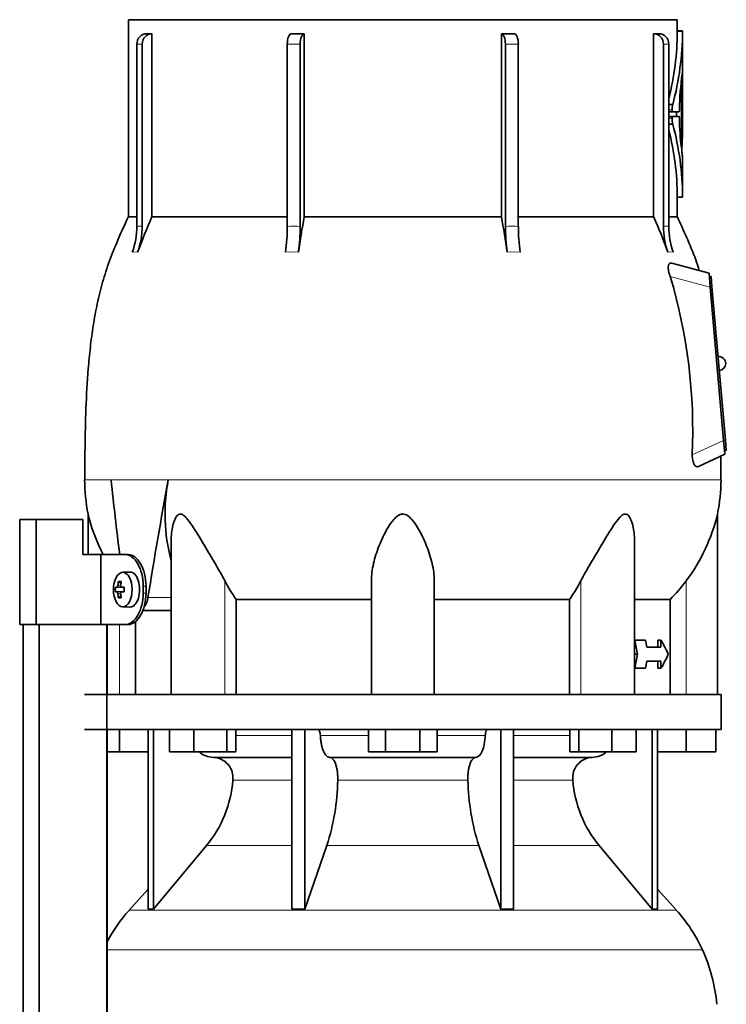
# Model space of a CAD drawing. Header units: millimetres. Extents: x 150 to 758, y -474 to 1143.
# Tile 11 of 12: x 491 to 693, y 521 to 803. Entities that reach past the tile are written whole.
import ezdxf

# ---------------------------------------------------------------- set-up
doc = ezdxf.new("R2010")
doc.units = ezdxf.units.MM
for name, color, linetype in [('LOW_134-1', 7, 'Continuous'), ('M5X8_UNI7687', 7, 'Continuous'), ('VSI134_DIFFUSORE', 7, 'Continuous'), ('VSI134_TERMINALE', 7, 'Continuous'), ('VSI134_TESTATA', 7, 'Continuous')]:
    doc.layers.add(name, color=color, linetype=linetype)

# ---------------------------------------------------------------- blocks, each defined once
blk = doc.blocks.new('SE3')
at = {"layer": 'LOW_134-1', "color": 7, "linetype": 'Continuous', "lineweight": 35}
for p, q in [((491.85, 468.18), (491.85, 629.68)), ((496.4, 468.18), (496.4, 629.68)), ((515.79, 629.68), (515.79, 468.18)), ((515.86, 629.68), (515.86, 609.68)), ((515.86, 599.68), (515.86, 468.18))]:
    blk.add_line(p, q, dxfattribs=at)
at = {"layer": 'M5X8_UNI7687', "color": 7, "linetype": 'Continuous', "lineweight": 35}
for p, q in [((522.37, 644.68), (520.28, 644.61)), ((518.22, 640.38), (520.44, 640.22)), ((519.11, 642.02), (519.77, 641.48)), ((519.96, 640.39), (520.76, 640.31)), ((518.22, 638.99), (520.44, 639.15)), ((519.11, 637.35), (519.77, 637.89)), ((520.76, 639.06), (519.96, 638.97)), ((520.28, 634.75), (522.37, 634.68))]:
    blk.add_line(p, q, dxfattribs=at)
at = {"layer": 'M5X8_UNI7687', "color": 4, "linetype": 'Continuous', "lineweight": 9}
for p, q in [((520.44, 640.22), (518.66, 640.39)), ((518.93, 640.89), (519.72, 640.81)), ((519.98, 640.39), (520.76, 640.31)), ((518.66, 638.97), (520.44, 639.15)), ((519.71, 638.55), (518.93, 638.48)), ((520.76, 639.06), (519.98, 638.97))]:
    blk.add_line(p, q, dxfattribs=at)
at = {"layer": 'M5X8_UNI7687', "color": 7, "linetype": 'Continuous', "lineweight": 35}
blk.add_arc((527.46, 639.68), 9.27, 175.7167, 184.2833, dxfattribs=at)
blk.add_ellipse((520.33, 639.68), major_axis=(0, 4.93), ratio=0.544639, dxfattribs=at)
for centre, major_axis, ratio, start_param, end_param in [((522.42, 639.68), (0, -5), 0.544639, 0, 3.159643), ((527.61, 639.53), (-9.97, 0.73), 0.047468, -0.453089, -0.33853), ((527.69, 639.68), (0, 10), 0.882948, 1.335108, 1.449667), ((525.77, 636.62), (-7.92, 4.79), 0.318449, -0.559729, -0.410036), ((527.53, 639.68), (0, 10), 0.788011, 1.335108, 1.449667), ((527.61, 639.53), (-9.97, 0.73), 0.047468, -0.809907, -0.695348), ((520.43, 640.72), (0.975, -0.099), 0.510424, 4.771824, 5.100533), ((524.1, 639.68), (0, 9.26), 0.361923, 1.49595, 1.645642), ((527.61, 639.84), (-9.97, -0.73), 0.047468, 0.33853, 0.453089), ((527.69, 639.68), (0, -10), 0.882948, 4.833518, 4.948078), ((525.77, 642.75), (-7.92, -4.79), 0.318449, 0.410036, 0.559729), ((527.53, 639.68), (0, -10), 0.788011, 4.833518, 4.948078), ((527.61, 639.84), (-9.97, -0.73), 0.047468, 0.695348, 0.809907), ((520.43, 638.65), (0.975, 0.099), 0.510424, 1.182652, 1.511361)]:
    blk.add_ellipse(centre, major_axis=major_axis, ratio=ratio, start_param=start_param, end_param=end_param, dxfattribs=at)
for points in [[(518.66, 640.39), (518.67, 640.39), (518.68, 640.4), (518.7, 640.4), (518.73, 640.42), (518.75, 640.43), (518.77, 640.45), (518.79, 640.48), (518.81, 640.51), (518.83, 640.54), (518.85, 640.58), (518.87, 640.62), (518.88, 640.66), (518.89, 640.7), (518.91, 640.75), (518.92, 640.79), (518.92, 640.84), (518.93, 640.87), (518.93, 640.89)], [(519.7, 640.89), (519.7, 640.87), (519.7, 640.84), (519.7, 640.79), (519.7, 640.75), (519.71, 640.7), (519.72, 640.66), (519.73, 640.62), (519.75, 640.58), (519.76, 640.54), (519.78, 640.51), (519.81, 640.48), (519.83, 640.45), (519.86, 640.43), (519.88, 640.42), (519.91, 640.4), (519.94, 640.4), (519.96, 640.39), (519.98, 640.39)], [(518.93, 638.48), (518.93, 638.49), (518.92, 638.53), (518.92, 638.57), (518.91, 638.62), (518.89, 638.66), (518.88, 638.71), (518.87, 638.75), (518.85, 638.79), (518.83, 638.83), (518.81, 638.86), (518.79, 638.89), (518.77, 638.91), (518.75, 638.93), (518.73, 638.95), (518.7, 638.96), (518.68, 638.97), (518.67, 638.97), (518.66, 638.97)], [(519.98, 638.97), (519.96, 638.97), (519.94, 638.97), (519.91, 638.96), (519.88, 638.95), (519.86, 638.93), (519.83, 638.91), (519.81, 638.89), (519.78, 638.86), (519.76, 638.83), (519.75, 638.79), (519.73, 638.75), (519.72, 638.71), (519.71, 638.66), (519.7, 638.62), (519.7, 638.57), (519.7, 638.53), (519.7, 638.49), (519.7, 638.48)]]:
    blk.add_open_spline(points, degree=3, dxfattribs=at)
at = {"layer": 'VSI134_DIFFUSORE', "color": 7, "linetype": 'Continuous', "lineweight": 35}
for p, q in [((691.42, 609.68), (509.42, 609.68)), ((691.42, 599.68), (691.42, 609.68)), ((509.42, 599.68), (691.42, 599.68)), ((519.42, 593.28), (519.42, 599.68)), ((527.59, 599.68), (527.59, 548.23)), ((529.12, 599.68), (529.12, 548.23)), ((533.66, 593.28), (533.66, 599.68)), ((540.6, 593.28), (540.6, 599.68)), ((550.08, 593.28), (550.08, 599.68)), ((552.62, 593.28), (552.62, 599.68)), ((568.72, 599.68), (568.72, 548.23)), ((572.42, 599.68), (572.42, 548.23)), ((590.6, 593.28), (590.6, 599.68)), ((595.51, 593.28), (595.51, 599.68)), ((605.33, 593.28), (605.33, 599.68)), ((610.23, 593.28), (610.23, 599.68)), ((628.42, 599.68), (628.42, 548.23)), ((632.12, 599.68), (632.12, 548.23)), ((648.21, 593.28), (648.21, 599.68)), ((650.75, 593.28), (650.75, 599.68)), ((660.23, 593.28), (660.23, 599.68)), ((667.17, 593.28), (667.17, 599.68)), ((671.72, 599.68), (671.72, 548.23)), ((673.25, 599.68), (673.25, 548.23)), ((681.42, 593.28), (681.42, 599.68)), ((689.92, 593.28), (689.92, 599.68)), ((519.42, 593.28), (515.86, 593.28)), ((527.59, 593.28), (519.42, 593.28)), ((540.6, 593.28), (533.66, 593.28)), ((550.08, 593.28), (540.6, 593.28)), ((546.24, 591.68), (568.72, 591.68)), ((552.62, 593.28), (550.08, 593.28)), ((579.51, 591.68), (621.33, 591.68)), ((595.51, 593.28), (590.6, 593.28)), ((605.33, 593.28), (595.51, 593.28)), ((610.23, 593.28), (605.33, 593.28)), ((632.12, 591.68), (654.59, 591.68)), ((650.75, 593.28), (648.21, 593.28)), ((660.23, 593.28), (650.75, 593.28)), ((667.17, 593.28), (660.23, 593.28)), ((681.42, 593.28), (673.25, 593.28)), ((689.92, 593.28), (681.42, 593.28)), ((529.12, 548.23), (544.28, 566.44)), ((572.42, 548.23), (578.69, 566.44)), ((622.14, 566.44), (628.42, 548.23)), ((656.56, 566.44), (671.72, 548.23)), ((527.59, 554), (522.12, 547.93)), ((678.72, 547.93), (673.25, 554)), ((527.59, 548.23), (529.12, 548.23)), ((568.72, 548.23), (572.42, 548.23)), ((628.42, 548.23), (632.12, 548.23)), ((671.72, 548.23), (673.25, 548.23))]:
    blk.add_line(p, q, dxfattribs=at)
at = {"layer": 'VSI134_DIFFUSORE', "color": 4, "linetype": 'Continuous', "lineweight": 9}
for p, q in [((552.62, 597.91), (568.72, 597.91)), ((576.85, 597.91), (590.6, 597.91)), ((610.23, 597.91), (623.99, 597.91)), ((632.12, 597.91), (648.21, 597.91)), ((568.72, 585.14), (551.79, 585.14)), ((619.03, 585.14), (581.81, 585.14)), ((649.05, 585.14), (632.12, 585.14)), ((544.28, 566.44), (568.72, 566.44)), ((578.69, 566.44), (622.14, 566.44)), ((632.12, 566.44), (656.56, 566.44)), ((522.12, 547.93), (678.72, 547.93)), ((686.09, 536.67), (515.86, 536.67))]:
    blk.add_line(p, q, dxfattribs=at)
at = {"layer": 'VSI134_DIFFUSORE', "color": 7, "linetype": 'Continuous', "lineweight": 35}
for centre, radius, start, end in [((546.48, 598.36), 6.68, 229.5852, 268.0094), ((545.96, 585.82), 5.87, 353.3223, 87.2173), ((654.86, 585.84), 5.85, 92.5772, 186.8833), ((654.36, 598.36), 6.68, 271.9979, 310.3729), ((518.49, 587.66), 33.4, 320.5472, 355.6594), ((516.85, 586.34), 64.97, 342.1602, 358.9354), ((685.49, 586.59), 66.48, 181.2569, 197.6475), ((682.46, 587.71), 33.51, 184.3996, 219.3938), ((554.82, 518.48), 44, 138, 152.3158), ((646.02, 518.48), 44, 24.4088, 42), ((641.47, 516.42), 49, 5.4174, 24.4088)]:
    blk.add_arc(centre, radius, start, end, dxfattribs=at)
for points, knots in [([(576.08, 599.68), (576.13, 599.68), (576.18, 599.67), (576.27, 599.63), (576.31, 599.6), (576.44, 599.47), (576.53, 599.34), (576.66, 599.01), (576.72, 598.82), (576.81, 598.39), (576.84, 598.15), (576.85, 597.91)], [0, 0, 0, 0, 0.125, 0.125, 0.25, 0.25, 0.5, 0.5, 0.75, 0.75, 1, 1, 1, 1]), ([(579.51, 591.68), (579.35, 591.68), (579.19, 591.72), (578.94, 591.84), (578.86, 591.89), (578.71, 592), (578.63, 592.07), (578.4, 592.29), (578.26, 592.48), (577.98, 592.93), (577.84, 593.18), (577.6, 593.74), (577.49, 594.06), (577.29, 594.73), (577.2, 595.09), (577.05, 595.84), (576.99, 596.24), (576.9, 597.06), (576.86, 597.48), (576.85, 597.91)], [0, 0, 0, 0, 0.125, 0.125, 0.1875, 0.1875, 0.25, 0.25, 0.375, 0.375, 0.5, 0.5, 0.625, 0.625, 0.75, 0.75, 0.875, 0.875, 1, 1, 1, 1]), ([(623.99, 597.91), (623.92, 596.2), (623.6, 594.6), (622.63, 592.33), (621.98, 591.68), (621.33, 591.68)], [0, 0, 0, 0, 0.5, 0.5, 1, 1, 1, 1]), ([(623.99, 597.91), (624, 598.15), (624.03, 598.38), (624.09, 598.71), (624.12, 598.81), (624.17, 599), (624.21, 599.09), (624.28, 599.26), (624.31, 599.33), (624.39, 599.45), (624.44, 599.51), (624.52, 599.6), (624.57, 599.63), (624.66, 599.67), (624.71, 599.68), (624.75, 599.68)], [0, 0, 0, 0, 0.25, 0.25, 0.375, 0.375, 0.5, 0.5, 0.625, 0.625, 0.75, 0.75, 0.875, 0.875, 1, 1, 1, 1]), ([(579.51, 591.68), (579.59, 591.68), (579.67, 591.67), (579.83, 591.63), (579.91, 591.6), (580.14, 591.47), (580.29, 591.34), (580.58, 591), (580.72, 590.8), (580.92, 590.44), (580.98, 590.31), (581.1, 590.03), (581.16, 589.88), (581.32, 589.42), (581.41, 589.09), (581.53, 588.55), (581.57, 588.37), (581.64, 587.99), (581.67, 587.8), (581.74, 587.21), (581.78, 586.8), (581.82, 585.97), (581.82, 585.55), (581.81, 585.14)], [0, 0, 0, 0, 0.0625, 0.0625, 0.125, 0.125, 0.25, 0.25, 0.375, 0.375, 0.4375, 0.4375, 0.5, 0.5, 0.625, 0.625, 0.6875, 0.6875, 0.75, 0.75, 0.875, 0.875, 1, 1, 1, 1]), ([(619.03, 585.14), (619.02, 585.55), (619.02, 585.97), (619.05, 586.59), (619.06, 586.79), (619.1, 587.2), (619.12, 587.4), (619.19, 587.99), (619.26, 588.37), (619.38, 588.91), (619.43, 589.08), (619.52, 589.42), (619.62, 589.74), (619.74, 590.03), (619.86, 590.3), (619.92, 590.44), (620.11, 590.8), (620.25, 591.01), (620.54, 591.34), (620.7, 591.47), (621.01, 591.64), (621.17, 591.68), (621.33, 591.68)], [0, 0, 0, 0, 0.125, 0.125, 0.1875, 0.1875, 0.25, 0.25, 0.375, 0.375, 0.4375, 0.4375, 0.5, 0.5625, 0.5625, 0.625, 0.625, 0.75, 0.75, 0.875, 0.875, 1, 1, 1, 1])]:
    blk.add_open_spline(points, degree=3, knots=knots, dxfattribs=at)
at = {"layer": 'VSI134_TERMINALE', "color": 7, "linetype": 'Continuous', "lineweight": 35}
for p, q in [((495.52, 659.68), (490.84, 659.68)), ((490.84, 629.68), (490.84, 659.68)), ((508.86, 659.68), (495.52, 659.68)), ((495.52, 629.68), (495.52, 659.68)), ((508.86, 659.68), (508.86, 649.68)), ((514.09, 649.68), (508.86, 649.68)), ((514.09, 649.68), (514.09, 629.68)), ((521.1, 649.68), (514.09, 649.68)), ((521.1, 649.68), (521.9, 649.68)), ((526.17, 638.68), (526.17, 640.68)), ((526.97, 638.68), (526.97, 640.68)), ((495.52, 629.68), (490.84, 629.68)), ((514.09, 629.68), (495.52, 629.68)), ((521.1, 629.68), (514.09, 629.68)), ((521.9, 629.68), (521.1, 629.68))]:
    blk.add_line(p, q, dxfattribs=at)
at = {"layer": 'VSI134_TERMINALE', "color": 4, "linetype": 'Continuous', "lineweight": 9}
for p, q in [((526.17, 640.68), (526.97, 640.68)), ((526.97, 638.68), (526.17, 638.68))]:
    blk.add_line(p, q, dxfattribs=at)
at = {"layer": 'VSI134_TERMINALE', "color": 7, "linetype": 'Continuous', "lineweight": 35}
for points in [[(526.17, 640.68), (526.17, 641.87), (526.03, 643.04), (525.49, 645.22), (525.09, 646.22), (523.65, 648.71), (522.34, 649.68), (521.1, 649.68)], [(521.9, 649.68), (522.52, 649.68), (523.15, 649.45), (524.35, 648.55), (524.92, 647.88), (526.37, 645.4), (526.97, 643.06), (526.97, 640.68)], [(521.1, 629.68), (521.72, 629.68), (522.35, 629.92), (523.56, 630.82), (524.13, 631.48), (525.57, 633.97), (526.17, 636.3), (526.17, 638.68)], [(526.97, 638.68), (526.97, 637.49), (526.83, 636.33), (526.29, 634.15), (525.89, 633.15), (524.45, 630.66), (523.14, 629.68), (521.9, 629.68)]]:
    blk.add_open_spline(points, degree=3, knots=[0, 0, 0, 0, 0.25, 0.25, 0.5, 0.5, 1, 1, 1, 1], dxfattribs=at)
at = {"layer": 'VSI134_TESTATA', "color": 7, "linetype": 'Continuous', "lineweight": 35}
for p, q in [((678.92, 802.68), (521.92, 802.68)), ((521.92, 802.68), (521.92, 746.34)), ((678.92, 799.47), (678.92, 802.68)), ((527.15, 798.68), (528.68, 798.68)), ((528.68, 798.68), (528.68, 746.34)), ((572.24, 798.68), (572.24, 746.34)), ((628.6, 746.34), (628.6, 798.68)), ((672.15, 746.34), (672.15, 798.68)), ((680.44, 799.47), (678.92, 799.47)), ((680.42, 787.61), (680.42, 799.47)), ((524.36, 743.57), (524.36, 795.68)), ((525.89, 795.68), (525.89, 743.57)), ((567.38, 743.57), (567.38, 795.68)), ((571.08, 795.68), (571.08, 743.57)), ((629.76, 743.57), (629.76, 795.68)), ((633.45, 795.68), (633.45, 743.57)), ((674.95, 743.57), (674.95, 795.68)), ((676.48, 795.68), (676.48, 743.57)), ((680.42, 787.25), (680.32, 787.25)), ((680.42, 787.25), (680.42, 787.25)), ((680.42, 771.47), (680.42, 787.25)), ((680.16, 766.51), (680.16, 782.26)), ((680.35, 779.7), (680.35, 780.21)), ((680.42, 780.21), (680.35, 780.21)), ((680.42, 771.79), (680.42, 782.09)), ((676.48, 778.43), (677.62, 778.43)), ((680.42, 777.12), (680.42, 779.71)), ((677.58, 776.32), (676.48, 776.32)), ((677.57, 775.04), (676.48, 775.04)), ((677.57, 775.04), (679.43, 775.04)), ((679.43, 776.32), (677.58, 776.32)), ((678.66, 776.32), (678.66, 775.04)), ((679.51, 777.02), (679.51, 776.8)), ((679.51, 774.57), (679.51, 774.35)), ((680.35, 767.8), (680.35, 774.58)), ((676.48, 772.77), (677.62, 772.77)), ((680.42, 751.89), (680.42, 763.71)), ((678.92, 746.34), (678.92, 751.9)), ((678.92, 751.89), (680.44, 751.89)), ((524.36, 746.34), (521.92, 746.34)), ((528.68, 746.34), (567.38, 746.34)), ((572.24, 746.34), (628.6, 746.34)), ((633.45, 746.34), (672.15, 746.34)), ((676.48, 746.34), (678.92, 746.34)), ((687.99, 730.18), (677.37, 733.03)), ((688.34, 726.19), (687.99, 730.18)), ((688.58, 729.24), (688.08, 729.19)), ((688.58, 729.24), (688.84, 726.25)), ((692.18, 682.36), (688.34, 726.19)), ((688.84, 726.25), (692.67, 682.41)), ((692.53, 678.38), (692.18, 682.36)), ((692.67, 682.41), (692.94, 679.43)), ((692.94, 679.43), (692.44, 679.38)), ((684.98, 674.85), (692.53, 678.38)), ((691.41, 671.1), (691.35, 677.82)), ((510.42, 661.27), (510.42, 649.68)), ((690.42, 609.68), (690.42, 661.27)), ((534.14, 653.19), (534.14, 609.68)), ((666.69, 609.68), (666.69, 653.19)), ((591.42, 609.68), (591.42, 642.15)), ((609.42, 609.68), (609.42, 642.15)), ((552.71, 636.87), (591.42, 636.87)), ((552.71, 609.68), (552.71, 636.87)), ((609.42, 636.87), (648.13, 636.87)), ((648.13, 636.87), (648.13, 609.68)), ((666.69, 636.87), (676.89, 636.87)), ((676.89, 636.87), (676.89, 609.68)), ((526.04, 633.68), (534.14, 633.68)), ((523.95, 609.68), (523.95, 630.55)), ((666.69, 625.18), (666.77, 625.18)), ((669.86, 625.18), (666.77, 625.18)), ((674.25, 623.18), (670.19, 623.18)), ((673.32, 623.18), (673.32, 625.18)), ((673.32, 625.18), (674.25, 625.18)), ((674.25, 625.18), (674.25, 623.18)), ((666.69, 621.18), (667.53, 621.18)), ((666.69, 617.18), (666.77, 617.18)), ((669.86, 617.18), (666.77, 617.18)), ((674.25, 619.18), (670.19, 619.18)), ((673.32, 617.18), (673.32, 619.18)), ((673.32, 617.18), (674.25, 617.18)), ((674.25, 619.18), (674.25, 617.18))]:
    blk.add_line(p, q, dxfattribs=at)
at = {"layer": 'VSI134_TESTATA', "color": 4, "linetype": 'Continuous', "lineweight": 9}
for p, q in [((680.42, 799.32), (678.92, 799.32)), ((525.89, 795.68), (524.36, 795.68)), ((571.08, 795.68), (567.38, 795.68)), ((633.45, 795.68), (629.76, 795.68)), ((676.48, 795.68), (674.95, 795.68)), ((680.16, 782.26), (679.79, 782.26)), ((680.18, 782.65), (679.83, 782.65)), ((680.41, 782.09), (680.42, 782.09)), ((680.4, 780.1), (680.35, 780.1)), ((677.44, 776.88), (676.48, 776.88)), ((677.43, 774.53), (676.48, 774.53)), ((680.42, 771.79), (680.35, 771.79)), ((680.42, 771.43), (680.35, 771.43)), ((680.05, 766.51), (680.16, 766.51)), ((680.42, 752.04), (678.92, 752.04)), ((523.44, 736.24), (523.06, 736.19)), ((523.44, 736.24), (524.59, 736.19)), ((567.76, 736.24), (566.84, 736.19)), ((567.76, 736.24), (570.54, 736.19)), ((631.21, 736.24), (630.3, 736.19)), ((631.21, 736.24), (633.99, 736.19)), ((676.63, 736.24), (676.25, 736.19)), ((676.63, 736.24), (677.78, 736.19)), ((688.34, 726.19), (676.9, 729.26)), ((688.84, 726.25), (688.34, 726.2)), ((683.19, 678.17), (692.18, 682.36)), ((692.67, 682.41), (692.18, 682.37)), ((517.32, 671.11), (509.42, 671.11)), ((516.96, 671.1), (517.32, 671.11)), ((517.32, 671.11), (534.51, 671.11)), ((534.51, 671.1), (533.33, 671.1)), ((534.51, 671.1), (691.42, 671.1)), ((549.51, 609.68), (549.51, 642.15)), ((651.33, 609.68), (651.33, 642.15)), ((681.42, 609.68), (681.42, 642.15)), ((527.53, 637.39), (534.14, 637.39)), ((519.42, 609.68), (519.42, 629.68))]:
    blk.add_line(p, q, dxfattribs=at)
at = {"layer": 'VSI134_TESTATA', "color": 7, "linetype": 'Continuous', "lineweight": 35}
for centre, radius, start, end in [((672.92, -553.75), 1352.43, 89.96758, 90.03242), ((598.33, 799.7), 80.59, 345.9095, 359.7321), ((598.27, 799.7), 82.15, 344.9898, 359.7358), ((686.19, 799.36), 7.28, 179.1046, 180.2708), ((687.83, 799.36), 7.42, 179.1214, 180.2657), ((767.25, 775.06), 87.76, 172.0392, 178.7216), ((683.04, 787.14), 2.62, 177.5536, 180.0422), ((684.63, 782.29), 4.47, 175.3857, 180.3363), ((689.29, 780.23), 8.94, 177.7058, 180.1487), ((684.71, 776.86), 7.26, 167.5582, 179.8399), ((683.56, 774.3), 6.14, 177.8102, 194.3701), ((689.02, 774.6), 8.67, 177.5714, 180.174), ((649.45, 777.07), 30.96, 359.3581, 0.0868), ((599.96, 751.74), 80.46, 0.2159, 15.1552), ((758.72, 775.8), 79.22, 181.0495, 187.0172), ((356.71, 771.54), 323.71, 359.9799, 0.044), ((599.99, 751.74), 78.93, 0.2176, 14.2445), ((673.17, 767.75), 7.18, 357.0176, 0.3416), ((685.42, 765.52), 5.22, 175.4684, 184.8086), ((707.75, 768.43), 27.74, 186.9326, 189.8061), ((688.01, 752.01), 7.6, 179.748, 180.8649), ((502.83, 743.56), 21.52, 339.9832, 0.0362), ((734.77, 657.27), 224.52, 156.6256, 159.4185), ((504.36, 743.56), 21.52, 339.9832, 0.0362), ((517.68, 743.49), 49.7, 351.5576, 0.096), ((1015.62, 667), 450.42, 169.8554, 171.1641), ((521.37, 743.49), 49.7, 351.5576, 0.096), ((185.22, 667), 450.42, 8.8359, 10.1446), ((679.46, 743.49), 49.7, 179.904, 188.4424), ((683.16, 743.49), 49.7, 179.904, 188.4424), ((466.06, 657.27), 224.52, 20.5815, 23.3744), ((696.47, 743.56), 21.52, 179.9638, 200.0168), ((698, 743.56), 21.52, 179.9638, 200.0168), ((528.7, 685.08), 154.64, 357.4417, 16.5999), ((690.76, 704.33), 2, 0, 95), ((690.76, 704.33), 2, 275, 0), ((558.28, 671.1), 48.86, 179.997, 191.6142), ((583.73, 661.37), 51.33, 169.0652, 194.946), ((642.56, 671.1), 48.86, 348.3855, 359.9992), ((560.68, 673.25), 51.67, 193.411, 207.1452), ((640.16, 673.25), 51.67, 322.9908, 346.589), ((592.31, 664.47), 48.27, 207.5442, 214.882), ((608.55, 664.46), 48.25, 325.1162, 332.4576)]:
    blk.add_arc(centre, radius, start, end, dxfattribs=at)
at = {"layer": 'VSI134_TESTATA', "color": 4, "linetype": 'Continuous', "lineweight": 9}
for centre, radius, start, end in [((525.12, 737.71), 5.91, 82.5651, 97.4349), ((569.23, 709.29), 34.33, 86.9151, 93.0849), ((631.61, 709.29), 34.33, 86.9151, 93.0849), ((675.71, 737.71), 5.91, 82.5651, 97.4349)]:
    blk.add_arc(centre, radius, start, end, dxfattribs=at)
at = {"layer": 'VSI134_TESTATA', "color": 7, "linetype": 'Continuous', "lineweight": 35}
for centre, major_axis, ratio, start_param, end_param in [((527.13, 795.68), (0, -3), 0.92388, 3.133099, 4.712389), ((528.66, 795.68), (0, -3), 0.92388, 3.133099, 4.712389), ((568.53, 795.68), (0, -3), 0.382683, 3.133099, 4.712389), ((572.23, 795.68), (0, -3), 0.382683, 3.133099, 4.712389), ((628.61, 795.68), (0, -3), 0.382683, 1.570796, 3.150087), ((632.31, 795.68), (0, -3), 0.382683, 1.570796, 3.150087), ((672.18, 795.68), (0, -3), 0.92388, 1.570796, 3.150087), ((673.71, 795.68), (0, -3), 0.92388, 1.570796, 3.150087), ((600.42, 787.76), (80, 0), 0.822826, 6.205393, 6.273677), ((542.72, 783.27), (137.7, 0), 0.647529, 6.253187, 6.27423), ((550.32, 781.29), (130.1, 0), 0.620738, 6.258543, 6.268388), ((551.48, 777.42), (128.93, 0), 0.616282, 6.252338, 6.274414), ((600.42, 771.46), (80, 0), 0.950793, 6.241621, 6.282699), ((565.29, 769.73), (115.13, 0), 0.553416, -0.059599, -0.03695), ((600.42, 615.02), (-52.11, 339.42), 0.219797, 1.371178, 1.434831), ((600.42, 615.02), (52.11, 339.42), 0.219797, 1.438638, 1.538622), ((74.94, 591.49), (445.66, -468.57), 0.868163, 0.929446, 0.936037), ((61.13, 608.09), (455.99, -479.52), 0.868157, 0.904938, 0.908156), ((600.42, 627.85), (77.41, -20.53), 0.467437, 0.355072, 0.451875), ((74.94, 650.87), (445.65, 468.57), 0.868163, -0.936043, -0.929452), ((600.42, 614.52), (77.41, 20.53), 0.467437, -0.451875, -0.355072), ((61.06, 634.27), (456.13, 479.47), 0.86817, -0.907936, -0.904719)]:
    blk.add_ellipse(centre, major_axis=major_axis, ratio=ratio, start_param=start_param, end_param=end_param, dxfattribs=at)
for points in [[(568.54, 798.68), (569.76, 798.68), (570.99, 798.68), (572.24, 798.68)], [(628.6, 798.68), (629.85, 798.68), (631.08, 798.68), (632.3, 798.68)], [(678.92, 751.89), (678.92, 751.89), (678.92, 751.95), (678.92, 752.04)], [(681.42, 642.15), (680.03, 640.27), (678.51, 638.51), (676.89, 636.87)]]:
    blk.add_open_spline(points, degree=3, dxfattribs=at)
for points, knots in [([(680.42, 787.66), (680.42, 787.66), (680.41, 787.64), (680.41, 787.59), (680.39, 787.5), (680.37, 787.38), (680.35, 787.27), (680.34, 787.21)], [0.6502249, 0.6502249, 0.6502249, 0.6502249, 0.7175421, 0.7882055, 0.8589882, 0.9296666, 1, 1, 1, 1]), ([(680.36, 787.31), (680.36, 787.32), (680.36, 787.34), (680.37, 787.37), (680.38, 787.41), (680.38, 787.45), (680.39, 787.47), (680.39, 787.49)], [0.35528944, 0.35528944, 0.35528944, 0.35528944, 0.36068975, 0.38115758, 0.40116308, 0.42070184, 0.43976949, 0.43976949, 0.43976949, 0.43976949]), ([(680.42, 779.71), (680.42, 779.8), (680.41, 779.89), (680.41, 780.05), (680.41, 780.12), (680.41, 780.2), (680.41, 780.21), (680.41, 780.19), (680.41, 780.16), (680.4, 780.1)], [0, 0, 0, 0, 0.25, 0.25, 0.5, 0.5, 0.75, 0.75, 1, 1, 1, 1]), ([(680.41, 782.47), (680.41, 782.53), (680.41, 782.57), (680.42, 782.6), (680.42, 782.58), (680.42, 782.5), (680.42, 782.44), (680.42, 782.28), (680.42, 782.18), (680.42, 782.09)], [0, 0, 0, 0, 0.25, 0.25, 0.5, 0.5, 0.75, 0.75, 1, 1, 1, 1]), ([(680.38, 779.3), (680.38, 779.24), (680.37, 779.21), (680.37, 779.19), (680.36, 779.2), (680.36, 779.29), (680.35, 779.35), (680.35, 779.51), (680.35, 779.6), (680.35, 779.7)], [0, 0, 0, 0, 0.25, 0.25, 0.5, 0.5, 0.75, 0.75, 1, 1, 1, 1]), ([(677.57, 775.04), (677.53, 775.04), (677.5, 774.99), (677.45, 774.8), (677.43, 774.67), (677.43, 774.53)], [0, 0, 0, 0, 0.5, 0.5, 1, 1, 1, 1]), ([(677.44, 776.88), (677.44, 776.74), (677.45, 776.59), (677.51, 776.38), (677.54, 776.32), (677.58, 776.32)], [0, 0, 0, 0, 0.5, 0.5, 1, 1, 1, 1]), ([(679.43, 776.32), (679.45, 776.32), (679.47, 776.37), (679.5, 776.55), (679.51, 776.67), (679.51, 776.8)], [0, 0, 0, 0, 0.5, 0.5, 1, 1, 1, 1]), ([(679.51, 774.57), (679.51, 774.7), (679.5, 774.82), (679.47, 774.99), (679.45, 775.04), (679.43, 775.04)], [0, 0, 0, 0, 0.5, 0.5, 1, 1, 1, 1]), ([(680.16, 766.51), (680.16, 766.42), (680.16, 766.33), (680.15, 766.17), (680.15, 766.11), (680.13, 766.02), (680.12, 766.01), (680.11, 766.03), (680.1, 766.06), (680.09, 766.12)], [0, 0, 0, 0, 0.25, 0.25, 0.5, 0.5, 0.75, 0.75, 1, 1, 1, 1]), ([(521.93, 746.37), (521.04, 744.42), (519.48, 741), (517.02, 735.19), (514.93, 729.2), (513.3, 723.02), (512.09, 716.78), (511.19, 710.54), (510.37, 702.6), (509.79, 693.02), (509.52, 681.72), (509.45, 674.97), (509.43, 671.11)], [0, 0, 0, 0, 0.075832, 0.157669, 0.240662, 0.323664, 0.406137, 0.487802, 0.568909, 0.716731, 0.863387, 1, 1, 1, 1]), ([(685.2, 730.92), (684.84, 732.06), (683.88, 735.09), (681.59, 740.47), (679.9, 744.21), (678.9, 746.37)], [0, 0, 0, 0, 0.195799, 0.612584, 1, 1, 1, 1]), ([(676.9, 729.26), (676.8, 729.51), (676.72, 729.77), (676.56, 730.29), (676.5, 730.56), (676.39, 731.07), (676.36, 731.32), (676.32, 731.78), (676.33, 731.99), (676.36, 732.27), (676.38, 732.36), (676.43, 732.52), (676.45, 732.59), (676.52, 732.72), (676.55, 732.78), (676.63, 732.87), (676.67, 732.91), (676.81, 733.01), (676.91, 733.05), (677.13, 733.07), (677.25, 733.06), (677.37, 733.03)], [0, 0, 0, 0, 0.125, 0.125, 0.25, 0.25, 0.375, 0.375, 0.5, 0.5, 0.5625, 0.5625, 0.625, 0.625, 0.6875, 0.6875, 0.75, 0.75, 0.875, 0.875, 1, 1, 1, 1]), ([(684.98, 674.85), (684.78, 674.76), (684.58, 674.75), (684.27, 674.88), (684.17, 674.95), (683.97, 675.14), (683.88, 675.27), (683.7, 675.57), (683.61, 675.74), (683.47, 676.15), (683.4, 676.37), (683.3, 676.85), (683.26, 677.11), (683.21, 677.63), (683.19, 677.9), (683.19, 678.17)], [0, 0, 0, 0, 0.25, 0.25, 0.375, 0.375, 0.5, 0.5, 0.625, 0.625, 0.75, 0.75, 0.875, 0.875, 1, 1, 1, 1]), ([(534.14, 653.19), (534.14, 654.61), (534.26, 656.04), (534.7, 658.27), (534.93, 659.09), (535.43, 660.19), (535.63, 660.54), (536.13, 661.09), (536.46, 661.28), (537.18, 661.25), (537.56, 661.04), (538.25, 660.47), (538.56, 660.12), (539.47, 659), (540.02, 658.18), (541.64, 655.69), (542.69, 653.95), (544.74, 650.52), (545.75, 648.82), (547.7, 645.45), (548.67, 643.76), (549.51, 642.15)], [0.2713594, 0.2713594, 0.2713594, 0.2713594, 0.375, 0.375, 0.4375, 0.4375, 0.46875, 0.46875, 0.5, 0.5, 0.53125, 0.53125, 0.5625, 0.5625, 0.625, 0.625, 0.75, 0.75, 0.875, 0.875, 1, 1, 1, 1]), ([(609.42, 642.15), (609.42, 643.79), (609.18, 645.45), (608.39, 648.85), (607.83, 650.59), (606.45, 654.03), (605.65, 655.76), (604.13, 658.27), (603.58, 659.1), (602.58, 660.2), (602.21, 660.55), (601.36, 661.1), (600.86, 661.28), (599.84, 661.25), (599.36, 661.04), (598.53, 660.46), (598.17, 660.11), (597.19, 659), (596.64, 658.17), (595.15, 655.69), (594.35, 653.97), (592.98, 650.51), (592.43, 648.81), (591.65, 645.45), (591.42, 643.77), (591.42, 642.15)], [0, 0, 0, 0, 0.125, 0.125, 0.25, 0.25, 0.375, 0.375, 0.4375, 0.4375, 0.46875, 0.46875, 0.5, 0.5, 0.53125, 0.53125, 0.5625, 0.5625, 0.625, 0.625, 0.75, 0.75, 0.875, 0.875, 1, 1, 1, 1]), ([(666.69, 653.19), (666.7, 654.62), (666.58, 656.04), (666.13, 658.27), (665.91, 659.1), (665.4, 660.2), (665.21, 660.55), (664.7, 661.1), (664.38, 661.28), (663.65, 661.25), (663.27, 661.04), (662.58, 660.46), (662.27, 660.11), (661.37, 659), (660.81, 658.17), (659.19, 655.69), (658.16, 653.97), (656.09, 650.51), (655.08, 648.81), (653.13, 645.45), (652.18, 643.77), (651.33, 642.15)], [0.2712662, 0.2712662, 0.2712662, 0.2712662, 0.375, 0.375, 0.4375, 0.4375, 0.46875, 0.46875, 0.5, 0.5, 0.53125, 0.53125, 0.5625, 0.5625, 0.625, 0.625, 0.75, 0.75, 0.875, 0.875, 1, 1, 1, 1]), ([(527.53, 637.39), (527.49, 637.13), (527.43, 636.87), (527.3, 636.37), (527.22, 636.13), (527.04, 635.68), (526.94, 635.46), (526.72, 635.07), (526.6, 634.88), (526.44, 634.68), (526.41, 634.64), (526.38, 634.6)], [0, 0, 0, 0, 0.125, 0.125, 0.25, 0.25, 0.375, 0.375, 0.5, 0.5, 0.5305988, 0.5305988, 0.5305988, 0.5305988])]:
    blk.add_open_spline(points, degree=3, knots=knots, dxfattribs=at)

msp = doc.modelspace()

# ---------------------------------------------------------------- block references
msp.add_blockref('SE3', (0, 0))

doc.saveas('drawing.dxf')
